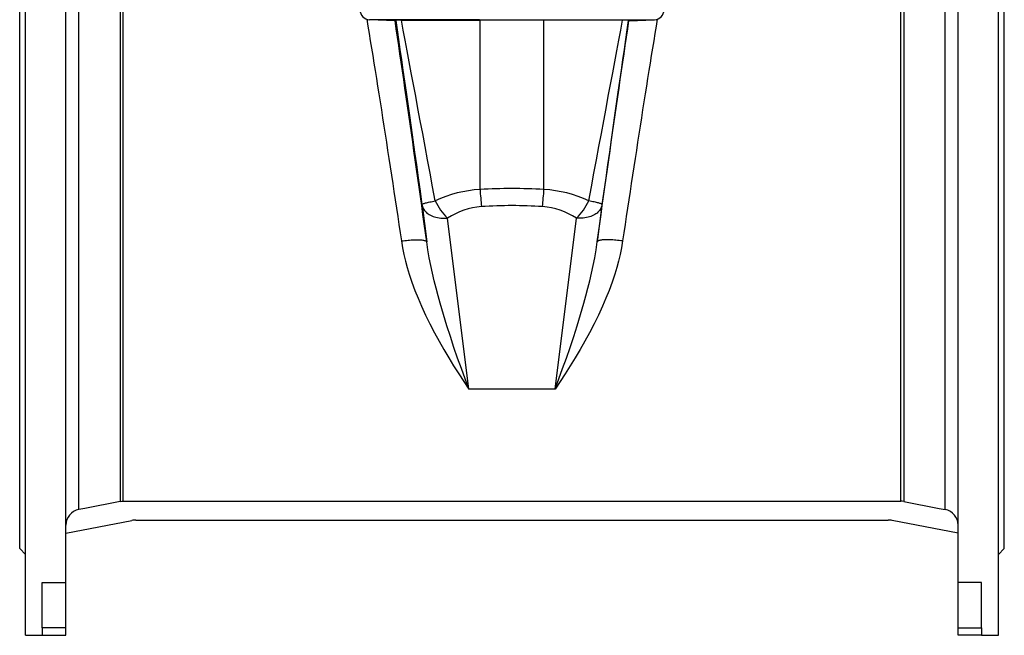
# Model space of a CAD drawing. Extents: x -58 to 971, y -198 to 1257.
# Tile 2 of 6: x -58 to 442, y 323 to 636. Entities that reach past the tile are written whole.
import ezdxf

# ---------------------------------------------------------------- set-up
doc = ezdxf.new("R2010")
doc.units = 0
doc.layers.get('0').update_dxf_attribs({"linetype": 'CONTINUOUS'})

msp = doc.modelspace()

# ---------------------------------------------------------------- linework, layer by layer
at = {"color": 7, "linetype": 'CONTINUOUS'}
for p, q in [((-54.69, 551), (-54.69, 778.5)), ((-34.19, 350.33), (-34.19, 778.5)), ((418.81, 350.33), (418.81, 778.5)), ((439.31, 551), (439.31, 778.5)), ((-57.69, 551), (-57.69, 734.5)), ((442.31, 551), (442.31, 734.5)), ((132.91, 635.44), (119.9, 636)), ((132.91, 635.44), (132.91, 635.44)), ((176.08, 635.69), (176.22, 635.69)), ((208.4, 635.69), (176.22, 635.69)), ((208.55, 635.69), (208.4, 635.69)), ((251.72, 635.44), (264.73, 636)), ((251.72, 635.44), (251.72, 635.44)), ((-57.69, 367.5), (-57.69, 551)), ((-54.69, 323.5), (-54.69, 551)), ((439.31, 323.5), (439.31, 551)), ((442.31, 367.5), (442.31, 551)), ((-5.12, 391.58), (389.75, 391.58)), ((-34.19, 375.3), (-0.68, 381.82)), ((1.23, 382), (383.4, 382)), ((418.81, 375.3), (385.31, 381.82)), ((-57.69, 367.5), (-54.69, 364.5)), ((439.31, 364.5), (442.31, 367.5)), ((-46.19, 350.33), (-34.19, 350.33)), ((-46.19, 327.21), (-46.19, 350.33)), ((-34.19, 327.21), (-34.19, 350.33)), ((430.81, 350.33), (418.81, 350.33)), ((418.81, 327.21), (418.81, 350.33)), ((430.81, 327.21), (430.81, 350.33)), ((-46.19, 327.21), (-46.19, 323.5)), ((-34.19, 323.5), (-34.19, 327.21)), ((418.81, 323.5), (418.81, 327.21)), ((430.81, 327.21), (430.81, 323.5)), ((-54.69, 323.5), (-46.19, 323.5)), ((-46.19, 323.5), (-34.19, 323.5)), ((430.81, 323.5), (418.81, 323.5)), ((430.81, 323.5), (439.31, 323.5))]:
    msp.add_line(p, q, dxfattribs=at)
at = {"color": 8, "linetype": 'CONTINUOUS'}
for p, q in [((-27.71, 387.33), (-27.71, 714.45)), ((-6.65, 710.35), (-6.65, 391.43)), ((-5.12, 391.58), (-5.12, 710.2)), ((389.75, 391.58), (389.75, 710.2)), ((391.27, 710.35), (391.27, 391.43)), ((412.34, 387.33), (412.34, 714.45)), ((175.82, 636), (119.9, 636)), ((175.82, 636), (208.81, 636)), ((176.22, 635.69), (175.82, 636)), ((176.08, 549.78), (176.08, 635.69)), ((208.4, 635.69), (208.81, 636)), ((208.55, 549.78), (208.55, 635.69)), ((208.81, 636), (264.73, 636)), ((146.67, 541.79), (149, 523.28)), ((237.95, 541.79), (235.63, 523.28)), ((170.45, 448.47), (159.54, 535.24)), ((214.17, 448.47), (225.08, 535.24)), ((214.17, 448.47), (170.45, 448.47)), ((-34.19, 327.21), (-46.19, 327.21)), ((418.81, 327.21), (430.81, 327.21))]:
    msp.add_line(p, q, dxfattribs=at)
at = {"color": 8, "linetype": 'CONTINUOUS', "flags": 128}
for points in [[(118.6, 636.24), (119.18, 632.66), (119.77, 629.03), (120.37, 625.35), (120.98, 621.62), (121.58, 617.84), (122.2, 614.01), (122.82, 610.14), (123.44, 606.22), (124.07, 602.27), (124.7, 598.29), (125.33, 594.27), (125.97, 590.22), (126.61, 586.14), (127.25, 582.04), (127.89, 577.92), (128.53, 573.78), (129.17, 569.62), (129.81, 565.46), (130.45, 561.28), (131.1, 557.09), (131.73, 552.9), (132.37, 548.71), (133.01, 544.52), (133.64, 540.33), (134.27, 536.16), (134.89, 531.99), (135.51, 527.83), (136.13, 523.7)], [(149, 523.28), (148.37, 527.85), (147.73, 532.45), (147.1, 537.06), (146.45, 541.68), (145.81, 546.3), (145.16, 550.94), (144.51, 555.57), (143.85, 560.2), (143.2, 564.83), (142.54, 569.44), (141.89, 574.05), (141.23, 578.64), (140.57, 583.21), (139.92, 587.76), (139.27, 592.29), (138.61, 596.78), (137.97, 601.25), (137.32, 605.67), (136.68, 610.07), (136.04, 614.42), (135.4, 618.72), (134.77, 622.98), (134.14, 627.19), (133.52, 631.34), (132.91, 635.44)], [(133.28, 635.66), (133.96, 630.92), (134.67, 626.02), (135.39, 620.95), (136.14, 615.73), (136.91, 610.36), (137.7, 604.83), (138.51, 599.16), (139.34, 593.34), (140.19, 587.39), (141.06, 581.31), (141.94, 575.09), (142.85, 568.75), (143.76, 562.29), (144.7, 555.71), (145.65, 549.02), (146.61, 542.22)], [(153.33, 544.03), (152.01, 551.11), (150.71, 558.07), (149.43, 564.92), (148.18, 571.63), (146.95, 578.21), (145.74, 584.66), (144.56, 590.97), (143.41, 597.12), (142.28, 603.13), (141.19, 608.98), (140.12, 614.67), (139.08, 620.19), (138.07, 625.55), (137.09, 630.73), (136.15, 635.73)], [(231.3, 544.03), (232.62, 551.11), (233.92, 558.07), (235.19, 564.92), (236.45, 571.63), (237.68, 578.21), (238.88, 584.66), (240.06, 590.97), (241.22, 597.12), (242.34, 603.13), (243.44, 608.98), (244.51, 614.67), (245.55, 620.19), (246.56, 625.55), (247.53, 630.73), (248.48, 635.73)], [(235.63, 523.28), (236.26, 527.85), (236.89, 532.45), (237.53, 537.06), (238.17, 541.68), (238.82, 546.3), (239.47, 550.94), (240.12, 555.57), (240.77, 560.2), (241.43, 564.83), (242.08, 569.44), (242.74, 574.05), (243.4, 578.64), (244.05, 583.21), (244.71, 587.76), (245.36, 592.29), (246.01, 596.78), (246.66, 601.25), (247.31, 605.67), (247.95, 610.07), (248.59, 614.42), (249.23, 618.72), (249.86, 622.98), (250.48, 627.19), (251.1, 631.34), (251.72, 635.44)], [(251.35, 635.66), (250.66, 630.92), (249.96, 626.02), (249.23, 620.95), (248.49, 615.73), (247.72, 610.36), (246.93, 604.83), (246.12, 599.16), (245.29, 593.34), (244.44, 587.39), (243.57, 581.31), (242.68, 575.09), (241.78, 568.75), (240.86, 562.29), (239.93, 555.71), (238.98, 549.02), (238.01, 542.22)], [(266.03, 636.24), (265.45, 632.66), (264.85, 629.03), (264.26, 625.35), (263.65, 621.62), (263.04, 617.84), (262.43, 614.01), (261.81, 610.14), (261.19, 606.22), (260.56, 602.27), (259.93, 598.29), (259.29, 594.27), (258.66, 590.22), (258.02, 586.14), (257.38, 582.04), (256.74, 577.92), (256.1, 573.78), (255.46, 569.62), (254.81, 565.46), (254.17, 561.28), (253.53, 557.09), (252.89, 552.9), (252.26, 548.71), (251.62, 544.52), (250.99, 540.33), (250.36, 536.16), (249.74, 531.99), (249.12, 527.83), (248.5, 523.7)], [(146.61, 542.22), (146.65, 542.29), (146.74, 542.37), (146.89, 542.46), (147.09, 542.55), (147.35, 542.65), (147.66, 542.75), (148.03, 542.87), (148.44, 542.98), (148.91, 543.1), (149.42, 543.23), (149.97, 543.36), (150.57, 543.49), (151.21, 543.62), (151.88, 543.76), (152.59, 543.89), (153.33, 544.03)], [(146.67, 541.79), (146.79, 541.24), (146.96, 540.71), (147.19, 540.19), (147.48, 539.68), (147.82, 539.2), (148.21, 538.73), (148.65, 538.28), (149.14, 537.86), (149.68, 537.46), (150.26, 537.09), (150.88, 536.75), (151.54, 536.44), (152.23, 536.16), (152.96, 535.92), (153.72, 535.7), (154.5, 535.53), (155.31, 535.39), (156.13, 535.28), (156.97, 535.22), (157.82, 535.19), (158.68, 535.19), (159.54, 535.24)], [(237.95, 541.79), (237.84, 541.24), (237.66, 540.71), (237.43, 540.19), (237.15, 539.68), (236.81, 539.2), (236.42, 538.73), (235.98, 538.28), (235.49, 537.86), (234.95, 537.46), (234.37, 537.09), (233.75, 536.75), (233.09, 536.44), (232.39, 536.16), (231.67, 535.92), (230.91, 535.7), (230.13, 535.53), (229.32, 535.39), (228.5, 535.28), (227.66, 535.22), (226.8, 535.19), (225.95, 535.19), (225.08, 535.24)], [(238.01, 542.22), (237.98, 542.29), (237.89, 542.37), (237.74, 542.46), (237.54, 542.55), (237.28, 542.65), (236.97, 542.75), (236.6, 542.87), (236.19, 542.98), (235.72, 543.1), (235.21, 543.23), (234.65, 543.36), (234.06, 543.49), (233.42, 543.62), (232.74, 543.76), (232.04, 543.89), (231.3, 544.03)], [(136.13, 523.7), (136.98, 523.8), (137.84, 523.9), (138.68, 523.99), (139.52, 524.07), (140.33, 524.13), (141.13, 524.19), (141.91, 524.23), (142.66, 524.26), (143.39, 524.28), (144.08, 524.28), (144.73, 524.27), (145.35, 524.25), (145.93, 524.22), (146.46, 524.18), (146.95, 524.12), (147.39, 524.05), (147.78, 523.97), (148.12, 523.88), (148.41, 523.78), (148.64, 523.67), (148.82, 523.55), (148.94, 523.42), (149, 523.28)], [(136.13, 523.7), (136.71, 520.25), (137.41, 516.84), (138.22, 513.47), (139.13, 510.14), (140.13, 506.85), (141.52, 502.69), (143.03, 498.6), (144.63, 494.58), (146.32, 490.64), (148.43, 486.03), (150.64, 481.53), (152.92, 477.12), (155.26, 472.81), (157.66, 468.6), (160.16, 464.39), (162.69, 460.28), (165.25, 456.26), (167.83, 452.35), (170.42, 448.53), (170.45, 448.47)], [(170.45, 448.47), (170.43, 448.54), (168.52, 453.68), (166.61, 458.9), (164.71, 464.21), (162.84, 469.6), (161, 475.1), (159.2, 480.68), (157.45, 486.36), (155.77, 492.13), (154.74, 495.86), (153.74, 499.64), (152.8, 503.46), (151.9, 507.32), (151.06, 511.24), (150.29, 515.2), (149.6, 519.22), (149, 523.28)], [(248.5, 523.7), (247.92, 520.25), (247.22, 516.84), (246.41, 513.47), (245.5, 510.14), (244.5, 506.85), (243.11, 502.69), (241.6, 498.6), (239.99, 494.58), (238.3, 490.64), (236.19, 486.03), (233.99, 481.53), (231.71, 477.12), (229.36, 472.81), (226.97, 468.6), (224.47, 464.39), (221.93, 460.28), (219.37, 456.26), (216.8, 452.35), (214.21, 448.53), (214.17, 448.47)], [(214.17, 448.47), (214.2, 448.54), (216.11, 453.68), (218.02, 458.9), (219.91, 464.21), (221.78, 469.6), (223.63, 475.1), (225.43, 480.68), (227.18, 486.36), (228.86, 492.13), (229.89, 495.86), (230.88, 499.64), (231.83, 503.46), (232.73, 507.32), (233.57, 511.24), (234.34, 515.2), (235.03, 519.22), (235.63, 523.28)], [(248.5, 523.7), (247.64, 523.8), (246.79, 523.9), (245.95, 523.99), (245.11, 524.07), (244.29, 524.13), (243.49, 524.19), (242.72, 524.23), (241.96, 524.26), (241.24, 524.28), (240.55, 524.28), (239.89, 524.27), (239.27, 524.25), (238.7, 524.22), (238.16, 524.18), (237.68, 524.12), (237.23, 524.05), (236.84, 523.97), (236.51, 523.88), (236.22, 523.78), (235.99, 523.67), (235.81, 523.55), (235.69, 523.42), (235.63, 523.28)]]:
    msp.add_lwpolyline(points, dxfattribs=at)
at = {"color": 7, "linetype": 'CONTINUOUS', "flags": 128}
for points in [[(133.28, 635.66), (133.1, 635.49), (132.91, 635.44)], [(136.15, 635.73), (138.2, 635.73), (140.4, 635.72), (142.77, 635.72), (145.26, 635.71), (147.68, 635.71), (150.2, 635.71), (152.8, 635.7), (155.56, 635.7), (158.4, 635.7), (161.31, 635.69), (163.68, 635.69), (166.09, 635.69), (168.52, 635.69), (171.02, 635.69), (173.55, 635.69), (176.08, 635.69)], [(248.48, 635.73), (246.42, 635.73), (244.23, 635.72), (241.86, 635.72), (239.36, 635.71), (236.95, 635.71), (234.43, 635.71), (231.83, 635.7), (229.07, 635.7), (226.23, 635.7), (223.32, 635.69), (220.95, 635.69), (218.54, 635.69), (216.11, 635.69), (213.6, 635.69), (211.08, 635.69), (208.55, 635.69)], [(251.35, 635.66), (251.52, 635.49), (251.72, 635.44)], [(-6.65, 391.43), (-24.55, 387.95), (-27.71, 387.33)], [(-6.65, 391.43), (-5.8, 391.55), (-5.12, 391.58)], [(391.27, 391.43), (390.43, 391.55), (389.75, 391.58)], [(391.27, 391.43), (409.17, 387.95), (412.34, 387.33)]]:
    msp.add_lwpolyline(points, dxfattribs=at)
at = {"color": 7, "linetype": 'CONTINUOUS'}
for centre, radius, start, end in [((120.11, 641), 5, 92.5, 267.5), ((264.51, 641), 5, 272.5, 87.5), ((135.29, 614.1), 21.65, 87.7197, 95.317), ((249.34, 614.1), 21.65, 84.683, 92.2803), ((-26.18, 379.48), 8, 101.0159, 180.0096), ((410.81, 379.48), 8, 359.9905, 78.9842), ((1.23, 372), 10, 90, 101), ((383.4, 372), 10, 79, 90)]:
    msp.add_arc(centre, radius, start, end, dxfattribs=at)
at = {"color": 8, "linetype": 'CONTINUOUS'}
for centre, radius, start, end in [((192.31, 295.43), 254.87, 86.3482, 93.6518), ((178.94, 490.56), 59.29, 92.7654, 115.5937), ((368.5, 562.19), 192.82, 183.6914, 186.2799), ((16.13, 562.19), 192.82, 353.7201, 356.3086), ((205.69, 490.56), 59.29, 64.4064, 87.2346), ((117.58, 538.1), 29.32, 7.22, 8.0801), ((181.16, 557.11), 30.74, 205.1669, 225.3361), ((179.42, 505.04), 36.16, 94.1015, 123.355), ((192.31, 309.93), 231.69, 86.1698, 93.8302), ((205.2, 505.04), 36.16, 56.645, 85.8985), ((203.47, 557.11), 30.74, 314.6639, 334.8331), ((266.97, 538.11), 29.25, 171.9182, 172.7803)]:
    msp.add_arc(centre, radius, start, end, dxfattribs=at)

doc.saveas('drawing.dxf')
